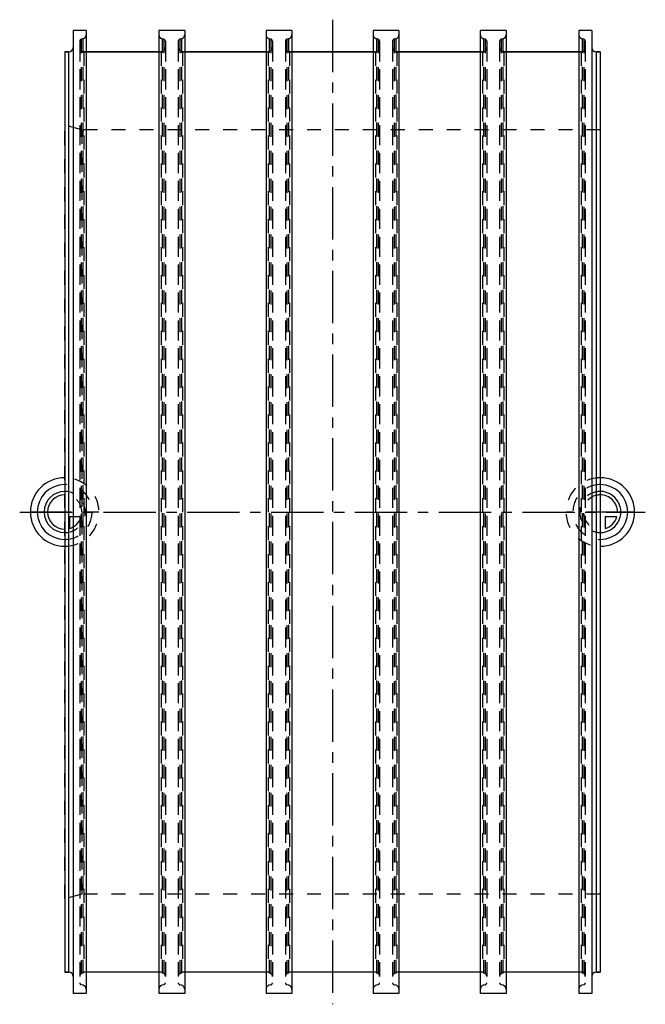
# Model space of a CAD drawing. Header units: millimetres. Extents: x 354 to 646, y 270 to 730.
import ezdxf

# ---------------------------------------------------------------- set-up
doc = ezdxf.new("R2010")
doc.units = ezdxf.units.MM
doc.header["$LTSCALE"] = 65.185185
doc.linetypes.add('CENTER', pattern=[0.6, 0.375, -0.075, 0.075, -0.075])
doc.linetypes.add('HIDDEN', pattern=[0.2, 0.1, -0.1])
for name, color, linetype in [('FASEN', 7, 'CONTINUOUS'), ('KOERPER', 7, 'CONTINUOUS'), ('KONST.EL_MIT_GEO', 7, 'CONTINUOUS'), ('KURVEN', 7, 'CONTINUOUS'), ('L1', 7, 'CONTINUOUS')]:
    doc.layers.add(name, color=color, linetype=linetype)

msp = doc.modelspace()

# ---------------------------------------------------------------- linework, layer by layer
at = {"layer": 'FASEN', "color": 8, "linetype": 'HIDDEN'}
for p, q in [((375, 319.36), (375, 680.64)), ((383, 678.5), (375, 680.64)), ((383, 678.5), (383, 321.5)), ((625, 678.5), (383, 678.5)), ((383, 321.5), (375, 319.36)), ((625, 321.5), (383, 321.5))]:
    msp.add_line(p, q, dxfattribs=at)
at = {"layer": 'KOERPER', "color": 7, "linetype": 'Continuous'}
for p, q in [((379, 725), (379, 275)), ((385, 725), (379, 725)), ((385, 725), (385, 275)), ((419, 725), (419, 275)), ((431, 725), (419, 725)), ((431, 725), (431, 275)), ((469, 725), (469, 275)), ((481, 725), (469, 725)), ((481, 725), (481, 275)), ((519, 725), (519, 275)), ((531, 725), (519, 725)), ((531, 725), (531, 275)), ((569, 725), (569, 275)), ((581, 725), (569, 725)), ((581, 725), (581, 275)), ((615, 725), (615, 275)), ((621, 725), (615, 725)), ((621, 725), (621, 275)), ((375, 715), (375, 285)), ((377, 715), (375, 715)), ((419, 715), (385, 715)), ((469, 715), (431, 715)), ((519, 715), (481, 715)), ((569, 715), (531, 715)), ((615, 715), (581, 715)), ((625, 715), (623, 715)), ((625, 715), (625, 285)), ((377, 285), (375, 285)), ((419, 285), (385, 285)), ((469, 285), (431, 285)), ((519, 285), (481, 285)), ((569, 285), (531, 285)), ((615, 285), (581, 285)), ((625, 285), (623, 285)), ((385, 275), (379, 275)), ((431, 275), (419, 275)), ((481, 275), (469, 275)), ((531, 275), (519, 275)), ((581, 275), (569, 275)), ((621, 275), (615, 275))]:
    msp.add_line(p, q, dxfattribs=at)
at = {"layer": 'KOERPER', "color": 8, "linetype": 'HIDDEN'}
for p, q in [((382, 719.89), (382, 280.11)), ((383.52, 721.07), (382.74, 720.86)), ((382.74, 720.86), (382.74, 279.14)), ((383.52, 721.07), (383.52, 278.93)), ((420.48, 721.07), (420.48, 278.93)), ((421.26, 720.86), (420.48, 721.07)), ((421.26, 720.86), (421.26, 279.14)), ((422, 719.89), (422, 280.11)), ((428, 719.89), (428, 280.11)), ((429.52, 721.07), (428.74, 720.86)), ((428.74, 720.86), (428.74, 279.14)), ((429.52, 721.07), (429.52, 278.93)), ((470.48, 721.07), (470.48, 278.93)), ((471.26, 720.86), (470.48, 721.07)), ((471.26, 720.86), (471.26, 279.14)), ((472, 719.89), (472, 280.11)), ((478, 719.89), (478, 280.11)), ((479.52, 721.07), (478.74, 720.86)), ((478.74, 720.86), (478.74, 279.14)), ((479.52, 721.07), (479.52, 278.93)), ((520.48, 721.07), (520.48, 278.93)), ((521.26, 720.86), (520.48, 721.07)), ((521.26, 720.86), (521.26, 279.14)), ((522, 719.89), (522, 280.11)), ((528, 719.89), (528, 280.11)), ((529.52, 721.07), (528.74, 720.86)), ((528.74, 720.86), (528.74, 279.14)), ((529.52, 721.07), (529.52, 278.93)), ((570.48, 721.07), (570.48, 278.93)), ((571.26, 720.86), (570.48, 721.07)), ((571.26, 720.86), (571.26, 279.14)), ((572, 719.89), (572, 280.11)), ((578, 719.89), (578, 280.11)), ((579.52, 721.07), (578.74, 720.86)), ((578.74, 720.86), (578.74, 279.14)), ((579.52, 721.07), (579.52, 278.93)), ((616.48, 721.07), (616.48, 278.93)), ((617.26, 720.86), (616.48, 721.07)), ((617.26, 720.86), (617.26, 279.14)), ((618, 719.89), (618, 280.11)), ((385, 715), (384, 715)), ((420, 715), (419, 715)), ((431, 715), (430, 715)), ((470, 715), (469, 715)), ((481, 715), (480, 715)), ((520, 715), (519, 715)), ((531, 715), (530, 715)), ((570, 715), (569, 715)), ((581, 715), (580, 715)), ((616, 715), (615, 715)), ((625, 678.5), (383, 678.5)), ((625, 321.5), (383, 321.5)), ((385, 285), (384, 285)), ((420, 285), (419, 285)), ((431, 285), (430, 285)), ((470, 285), (469, 285)), ((481, 285), (480, 285)), ((520, 285), (519, 285)), ((531, 285), (530, 285)), ((570, 285), (569, 285)), ((581, 285), (580, 285)), ((616, 285), (615, 285)), ((383.52, 278.93), (382.74, 279.14)), ((421.26, 279.14), (420.48, 278.93)), ((429.52, 278.93), (428.74, 279.14)), ((471.26, 279.14), (470.48, 278.93)), ((479.52, 278.93), (478.74, 279.14)), ((521.26, 279.14), (520.48, 278.93)), ((529.52, 278.93), (528.74, 279.14)), ((571.26, 279.14), (570.48, 278.93)), ((579.52, 278.93), (578.74, 279.14)), ((617.26, 279.14), (616.48, 278.93))]:
    msp.add_line(p, q, dxfattribs=at)
for centre, radius, start, end in [((383, 723), 2, 285, 360), ((421, 723), 2, 180, 255), ((429, 723), 2, 285, 360), ((471, 723), 2, 180, 255), ((479, 723), 2, 285, 360), ((521, 723), 2, 180, 255), ((529, 723), 2, 285, 360), ((571, 723), 2, 180, 255), ((579, 723), 2, 285, 360), ((617, 723), 2, 180, 255), ((383, 719.89), 1, 105, 180), ((421, 719.89), 1, 0, 75), ((429, 719.89), 1, 105, 180), ((471, 719.89), 1, 0, 75), ((479, 719.89), 1, 105, 180), ((521, 719.89), 1, 0, 75), ((529, 719.89), 1, 105, 180), ((571, 719.89), 1, 0, 75), ((579, 719.89), 1, 105, 180), ((617, 719.89), 1, 0, 75), ((383, 280.11), 1, 180, 255), ((383, 277), 2, 0, 75), ((421, 277), 2, 105, 180), ((421, 280.11), 1, 285, 360), ((429, 280.11), 1, 180, 255), ((429, 277), 2, 0, 75), ((471, 277), 2, 105, 180), ((471, 280.11), 1, 285, 360), ((479, 280.11), 1, 180, 255), ((479, 277), 2, 0, 75), ((521, 277), 2, 105, 180), ((521, 280.11), 1, 285, 360), ((529, 280.11), 1, 180, 255), ((529, 277), 2, 0, 75), ((571, 277), 2, 105, 180), ((571, 280.11), 1, 285, 360), ((579, 280.11), 1, 180, 255), ((579, 277), 2, 0, 75), ((617, 277), 2, 105, 180), ((617, 280.11), 1, 285, 360)]:
    msp.add_arc(centre, radius, start, end, dxfattribs=at)
at = {"layer": 'KONST.EL_MIT_GEO', "color": 7, "linetype": 'Continuous'}
for p, q in [((375, 715), (377, 715)), ((377, 285), (377, 715)), ((385, 715), (419, 715)), ((431, 715), (469, 715)), ((481, 715), (519, 715)), ((531, 715), (569, 715)), ((581, 715), (615, 715)), ((623, 715), (623, 285)), ((623, 715), (625, 715)), ((375, 285), (377, 285)), ((623, 285), (625, 285))]:
    msp.add_line(p, q, dxfattribs=at)
at = {"layer": 'KONST.EL_MIT_GEO', "color": 8, "linetype": 'HIDDEN'}
for p, q in [((379, 717), (379, 283)), ((382, 717), (382, 283)), ((384, 715), (384, 285)), ((384, 715), (385, 715)), ((419, 715), (420, 715)), ((420, 715), (420, 285)), ((422, 717), (422, 283)), ((428, 717), (428, 283)), ((430, 715), (430, 285)), ((430, 715), (431, 715)), ((469, 715), (470, 715)), ((470, 715), (470, 285)), ((472, 717), (472, 283)), ((478, 717), (478, 283)), ((480, 715), (480, 285)), ((480, 715), (481, 715)), ((519, 715), (520, 715)), ((520, 715), (520, 285)), ((522, 717), (522, 283)), ((528, 717), (528, 283)), ((530, 715), (530, 285)), ((530, 715), (531, 715)), ((569, 715), (570, 715)), ((570, 715), (570, 285)), ((572, 717), (572, 283)), ((578, 717), (578, 283)), ((580, 715), (580, 285)), ((580, 715), (581, 715)), ((615, 715), (616, 715)), ((616, 715), (616, 285)), ((618, 717), (618, 283)), ((621, 717), (621, 283))]:
    msp.add_line(p, q, dxfattribs=at)
at = {"layer": 'KONST.EL_MIT_GEO', "color": 7, "linetype": 'Continuous'}
for centre, start, end in [((377, 717), 270, 357.5), ((623, 717), 180, 270), ((377, 283), 0, 90), ((623, 283), 90, 180)]:
    msp.add_arc(centre, 2, start, end, dxfattribs=at)
at = {"layer": 'KONST.EL_MIT_GEO', "color": 8, "linetype": 'HIDDEN'}
for centre, start, end in [((377, 717), 357.5, 360), ((384, 717), 180, 270), ((420, 717), 270, 360), ((430, 717), 180, 270), ((470, 717), 270, 360), ((480, 717), 180, 270), ((520, 717), 270, 360), ((530, 717), 180, 270), ((570, 717), 270, 360), ((580, 717), 180, 270), ((616, 717), 270, 360), ((384, 283), 90, 180), ((420, 283), 0, 90), ((430, 283), 90, 180), ((470, 283), 0, 90), ((480, 283), 90, 180), ((520, 283), 0, 90), ((530, 283), 90, 180), ((570, 283), 0, 90), ((580, 283), 90, 180), ((616, 283), 0, 90)]:
    msp.add_arc(centre, 2, start, end, dxfattribs=at)
at = {"layer": 'KURVEN', "color": 40, "linetype": 'Continuous'}
for p, q in [((375, 500), (359, 500)), ((641, 500), (625, 500)), ((632.69, 497.8), (627.2, 497.8)), ((627.2, 497.8), (627.2, 492.31))]:
    msp.add_line(p, q, dxfattribs=at)
at = {"layer": 'KURVEN', "color": 8, "linetype": 'HIDDEN'}
for p, q in [((375, 500), (375, 490.4)), ((391, 500), (375, 500)), ((377.2, 497.8), (377.2, 492.31)), ((382.69, 497.8), (377.2, 497.8)), ((625, 500), (609, 500)), ((625, 500), (625, 490.4))]:
    msp.add_line(p, q, dxfattribs=at)
at = {"layer": 'KURVEN', "color": 40, "linetype": 'Continuous'}
for centre, radius, start, end in [((375, 500), 16, 90, 270), ((625, 500), 16, 270, 90), ((375, 500), 12.8, 90, 270), ((625, 500), 12.8, 270, 90), ((375, 500), 9.6, 90.0001, 270), ((375, 500), 8, 90.0001, 270), ((625, 500), 9.6, 270, 90.0001), ((625, 500), 8, 0, 90.0001), ((625, 500), 8, 285.962, 344.038)]:
    msp.add_arc(centre, radius, start, end, dxfattribs=at)
at = {"layer": 'KURVEN', "color": 8, "linetype": 'HIDDEN'}
for centre, radius, start, end in [((375, 500), 16, 270, 90), ((625, 500), 16, 90, 270), ((375, 500), 12.8, 270, 90), ((625, 500), 12.8, 90, 270), ((375, 500), 9.6, 270, 90.0001), ((375, 500), 8, 0, 90.0001), ((625, 500), 9.6, 90.0001, 270), ((625, 500), 8, 90.0001, 270), ((375, 500), 8, 285.962, 344.038)]:
    msp.add_arc(centre, radius, start, end, dxfattribs=at)
at = {"layer": 'L1', "color": 2, "linetype": 'CENTER'}
for p, q in [((500, 730), (500, 270)), ((354, 500), (646, 500))]:
    msp.add_line(p, q, dxfattribs=at)

doc.saveas('drawing.dxf')
